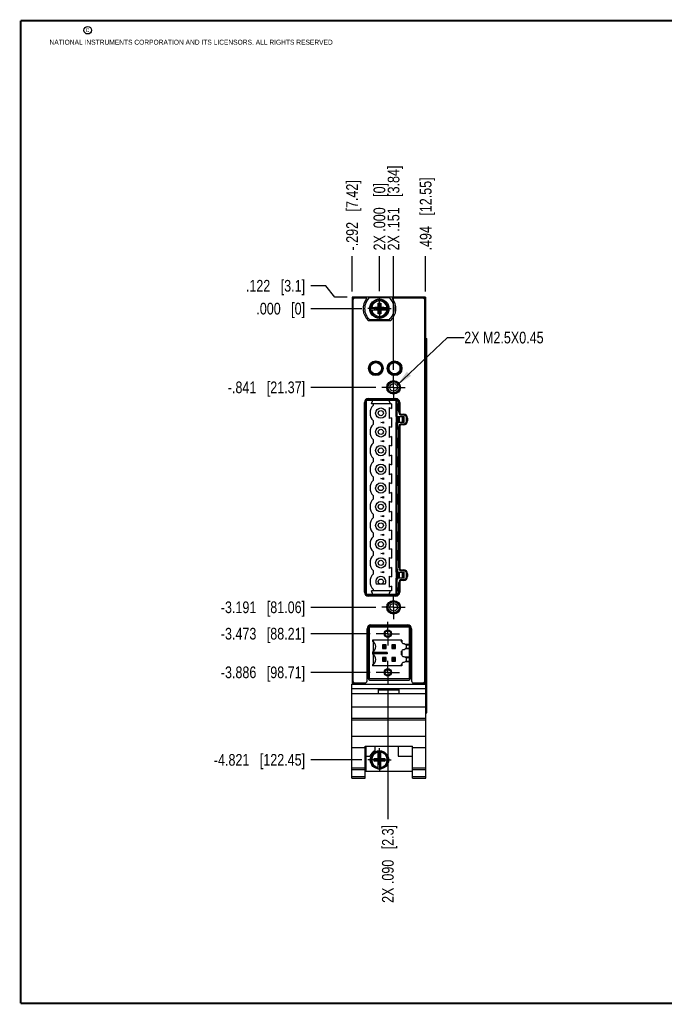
# Model space of a CAD drawing. Header units: inches. Extents: x 0.2 to 16.8, y 0.2 to 10.8.
# Tile 1 of 10: x 0.2 to 7.1, y 0.2 to 10.8. Entities that reach past the tile are written whole.
import ezdxf

# ---------------------------------------------------------------- set-up
doc = ezdxf.new("R2010")
doc.units = ezdxf.units.IN
doc.header["$LTSCALE"] = 0.935
doc.header["$MEASUREMENT"] = 0
doc.linetypes.add('CENTER', pattern=[0.6, 0.375, -0.075, 0.075, -0.075])
doc.layers.get('0').update_dxf_attribs({"linetype": 'CONTINUOUS'})
for name, color, linetype in [('02___PRT_ALL_AXES', 7, 'CONTINUOUS'), ('DETAIL', 7, 'CONTINUOUS'), ('DIMENSIONS', 7, 'CONTINUOUS')]:
    doc.layers.add(name, color=color, linetype=linetype)
doc.styles.get("Standard").update_dxf_attribs({"font": 'txt', "width": 0.8})
doc.dimstyles.new('DIMSTYLE_1', dxfattribs={"dimtxt": 0.125, "dimasz": 0.18, "dimexe": 0.18, "dimexo": 0.0625, "dimgap": 0.09, "dimtad": 0, "dimtih": 1, "dimtoh": 1, "dimdec": 3, "dimzin": 4, "dimdsep": 46, "dimtxsty": 'STANDARD', "dimblk": '_FILLED', "dimblk1": '_FILLED', "dimblk2": '_FILLED', "dimcen": 0.09, "dimadec": 0, "dimazin": 0, "dimtp": 0.01, "dimtm": 0.01, "dimtfac": 1, "dimtdec": 3, "dimtofl": 0, "dimtmove": 0, "dimatfit": 3, "dimldrblk": '_FILLED', "dimfxl": 1, "dimtolj": 1, "dimtzin": 4, "dimarcsym": 0})
doc.dimstyles.get("Standard").update_dxf_attribs({"dimtxt": 0.125, "dimasz": 0.18, "dimexe": 0.18, "dimexo": 0.0625, "dimgap": 0.09, "dimtad": 0, "dimtih": 1, "dimtoh": 1, "dimdec": 3, "dimzin": 4, "dimdsep": 46, "dimtxsty": 'STANDARD', "dimblk": '_FILLED', "dimblk1": '_FILLED', "dimblk2": '_FILLED', "dimcen": 0.09, "dimadec": 0, "dimazin": 0, "dimtol": 1, "dimtp": 0.01, "dimtm": 0.01, "dimtfac": 1, "dimtdec": 3, "dimtofl": 0, "dimtmove": 0, "dimatfit": 3, "dimldrblk": '_FILLED', "dimfxl": 1, "dimtolj": 1, "dimtzin": 4, "dimarcsym": 0})

# ---------------------------------------------------------------- blocks, each defined once
blk = doc.blocks.new('*D4')
at = {"layer": 'DIMENSIONS', "color": 2, "linetype": 'CONTINUOUS'}
for p, q in [((3.51, 7.926), (3.35, 7.926)), ((3.604, 7.803), (3.51, 7.926)), ((3.738, 7.803), (3.604, 7.803))]:
    blk.add_line(p, q, dxfattribs=at)
at = {"layer": 'DIMENSIONS', "color": 2, "linetype": 'CONTINUOUS', "insert": (3.287, 7.988), "char_height": 0.125, "width": 1.025, "attachment_point": 3, "line_spacing_factor": 0.9}
blk.add_mtext('.122{\\Ftxt.shx;\\W1.000000;\\H0.125000; }[3.1]', dxfattribs=at)
blk = doc.blocks.new('_FILLED')
at = {"color": 0, "linetype": 'BYBLOCK'}
blk.add_solid([(0, 0), (-1, 0.174), (-1, -0.174)], dxfattribs=at)
blk = doc.blocks.new('*D5')
at = {"layer": 'DIMENSIONS', "color": 2, "linetype": 'CONTINUOUS'}
blk.add_line((3.893, 7.681), (3.35, 7.681), dxfattribs=at)
at = {"layer": 'DIMENSIONS', "color": 2, "linetype": 'CONTINUOUS', "insert": (3.287, 7.744), "char_height": 0.125, "width": 0.825, "attachment_point": 3, "line_spacing_factor": 0.9}
blk.add_mtext('.000{\\Ftxt.shx;\\W1.000000;\\H0.125000; }[0]', dxfattribs=at)
blk = doc.blocks.new('*D6')
at = {"layer": 'DIMENSIONS', "color": 2, "linetype": 'CONTINUOUS'}
blk.add_line((4.044, 6.84), (3.35, 6.84), dxfattribs=at)
at = {"layer": 'DIMENSIONS', "color": 2, "linetype": 'CONTINUOUS', "insert": (3.287, 6.903), "char_height": 0.125, "width": 1.325, "attachment_point": 3, "line_spacing_factor": 0.9}
blk.add_mtext('-.841{\\Ftxt.shx;\\W1.000000;\\H0.125000; }[21.37]', dxfattribs=at)
blk = doc.blocks.new('*D7')
at = {"layer": 'DIMENSIONS', "color": 2, "linetype": 'CONTINUOUS'}
blk.add_line((4.044, 4.49), (3.35, 4.49), dxfattribs=at)
at = {"layer": 'DIMENSIONS', "color": 2, "linetype": 'CONTINUOUS', "insert": (3.287, 4.553), "char_height": 0.125, "width": 1.425, "attachment_point": 3, "line_spacing_factor": 0.9}
blk.add_mtext('-3.191{\\Ftxt.shx;\\W1.000000;\\H0.125000; }[81.06]', dxfattribs=at)
blk = doc.blocks.new('*D8')
at = {"layer": 'DIMENSIONS', "color": 2, "linetype": 'CONTINUOUS'}
blk.add_line((3.983, 4.208), (3.35, 4.208), dxfattribs=at)
at = {"layer": 'DIMENSIONS', "color": 2, "linetype": 'CONTINUOUS', "insert": (3.287, 4.271), "char_height": 0.125, "width": 1.425, "attachment_point": 3, "line_spacing_factor": 0.9}
blk.add_mtext('-3.473{\\Ftxt.shx;\\W1.000000;\\H0.125000; }[88.21]', dxfattribs=at)
blk = doc.blocks.new('*D9')
at = {"layer": 'DIMENSIONS', "color": 2, "linetype": 'CONTINUOUS'}
blk.add_line((3.983, 3.795), (3.35, 3.795), dxfattribs=at)
at = {"layer": 'DIMENSIONS', "color": 2, "linetype": 'CONTINUOUS', "insert": (3.287, 3.858), "char_height": 0.125, "width": 1.425, "attachment_point": 3, "line_spacing_factor": 0.9}
blk.add_mtext('-3.886{\\Ftxt.shx;\\W1.000000;\\H0.125000; }[98.71]', dxfattribs=at)
blk = doc.blocks.new('*D10')
at = {"layer": 'DIMENSIONS', "color": 2, "linetype": 'CONTINUOUS'}
blk.add_line((3.894, 2.86), (3.35, 2.86), dxfattribs=at)
at = {"layer": 'DIMENSIONS', "color": 2, "linetype": 'CONTINUOUS', "insert": (3.287, 2.923), "char_height": 0.125, "width": 1.525, "attachment_point": 3, "line_spacing_factor": 0.9}
blk.add_mtext('-4.821{\\Ftxt.shx;\\W1.000000;\\H0.125000; }[122.45]', dxfattribs=at)
blk = doc.blocks.new('*D11')
at = {"layer": 'DIMENSIONS', "color": 2, "linetype": 'CONTINUOUS'}
blk.add_line((4.231, 7.028), (4.231, 8.241), dxfattribs=at)
at = {"layer": 'DIMENSIONS', "color": 2, "linetype": 'CONTINUOUS', "insert": (4.169, 8.303), "char_height": 0.125, "width": 1.425, "attachment_point": 1, "rotation": 90, "line_spacing_factor": 0.9}
blk.add_mtext('2X .151{\\Ftxt.shx;\\W1.000000;\\H0.125000; }[3.84]', dxfattribs=at)
blk = doc.blocks.new('*D12')
at = {"layer": 'DIMENSIONS', "color": 2, "linetype": 'CONTINUOUS'}
blk.add_line((4.08, 7.869), (4.08, 8.241), dxfattribs=at)
at = {"layer": 'DIMENSIONS', "color": 2, "linetype": 'CONTINUOUS', "insert": (4.018, 8.303), "char_height": 0.125, "width": 1.125, "attachment_point": 1, "rotation": 90, "line_spacing_factor": 0.9}
blk.add_mtext('2X .000{\\Ftxt.shx;\\W1.000000;\\H0.125000; }[0]', dxfattribs=at)
blk = doc.blocks.new('*D13')
at = {"layer": 'DIMENSIONS', "color": 2, "linetype": 'CONTINUOUS'}
blk.add_line((4.574, 7.866), (4.574, 8.241), dxfattribs=at)
at = {"layer": 'DIMENSIONS', "color": 2, "linetype": 'CONTINUOUS', "insert": (4.512, 8.303), "char_height": 0.125, "width": 1.225, "attachment_point": 1, "rotation": 90, "line_spacing_factor": 0.9}
blk.add_mtext('.494{\\Ftxt.shx;\\W1.000000;\\H0.125000; }[12.55]', dxfattribs=at)
blk = doc.blocks.new('*D14')
at = {"layer": 'DIMENSIONS', "color": 2, "linetype": 'CONTINUOUS'}
blk.add_line((3.788, 7.866), (3.788, 8.241), dxfattribs=at)
at = {"layer": 'DIMENSIONS', "color": 2, "linetype": 'CONTINUOUS', "insert": (3.726, 8.303), "char_height": 0.125, "width": 1.225, "attachment_point": 1, "rotation": 90, "line_spacing_factor": 0.9}
blk.add_mtext('-.292{\\Ftxt.shx;\\W1.000000;\\H0.125000; }[7.42]', dxfattribs=at)
blk = doc.blocks.new('*D15')
at = {"layer": 'DIMENSIONS', "color": 2, "linetype": 'CONTINUOUS'}
blk.add_line((4.171, 3.607), (4.171, 2.228), dxfattribs=at)
at = {"layer": 'DIMENSIONS', "color": 2, "linetype": 'CONTINUOUS', "insert": (4.108, 2.165), "char_height": 0.125, "width": 1.325, "attachment_point": 3, "rotation": 90, "line_spacing_factor": 0.9}
blk.add_mtext('2X .090{\\Ftxt.shx;\\W1.000000;\\H0.125000; }[2.3]', dxfattribs=at)

msp = doc.modelspace()

# ---------------------------------------------------------------- linework, layer by layer
at = {"color": 7, "linetype": 'CONTINUOUS'}
for p, q in [((3.7884, 7.8033), (3.7884, 3.6674)), ((4.5744, 7.8033), (3.7884, 7.8033)), ((3.9469, 7.7933), (3.8174, 7.7933)), ((3.9767, 7.7998), (4.1842, 7.7998)), ((4.5454, 7.7933), (4.2159, 7.7933)), ((4.5744, 7.8033), (4.5744, 3.6674)), ((3.7974, 7.7733), (3.7974, 3.7033)), ((3.9858, 7.6951), (4.0687, 7.6951)), ((4.0319, 7.6696), (4.0319, 7.693)), ((4.0319, 7.6696), (4.1289, 7.693)), ((4.0687, 7.693), (4.0319, 7.693)), ((4.0319, 7.693), (4.1289, 7.6696)), ((4.0666, 7.6242), (4.0942, 7.7384)), ((4.0666, 7.6951), (4.0666, 7.7384)), ((4.0942, 7.6242), (4.0666, 7.7384)), ((4.0666, 7.7384), (4.0942, 7.7384)), ((4.0687, 7.6951), (4.0687, 7.693)), ((4.0687, 7.6696), (4.0921, 7.693)), ((4.0921, 7.6696), (4.0687, 7.693)), ((4.0921, 7.6951), (4.0921, 7.693)), ((4.0921, 7.6951), (4.1751, 7.6951)), ((4.1289, 7.693), (4.0921, 7.693)), ((4.0942, 7.7384), (4.0942, 7.6951)), ((4.1289, 7.6696), (4.1289, 7.693)), ((4.5654, 3.7033), (4.5654, 7.7733)), ((3.9858, 7.6676), (4.0687, 7.6676)), ((4.0319, 7.6696), (4.0687, 7.6696)), ((4.0666, 7.6242), (4.0666, 7.6676)), ((4.0942, 7.6242), (4.0666, 7.6242)), ((4.0687, 7.6676), (4.0687, 7.6696)), ((4.0921, 7.6676), (4.0921, 7.6696)), ((4.0921, 7.6696), (4.1289, 7.6696)), ((4.0921, 7.6676), (4.1751, 7.6676)), ((4.0942, 7.6676), (4.0942, 7.6242)), ((4.1997, 7.5523), (3.9632, 7.5523)), ((4.1842, 7.5628), (3.9767, 7.5628)), ((4.5744, 7.3633), (4.5861, 7.3633)), ((4.5861, 3.3633), (4.5861, 7.3633)), ((3.9824, 7.0772), (3.9824, 7.0111)), ((4.0544, 7.1115), (4.0544, 7.1048)), ((4.0741, 7.1048), (4.0544, 7.1048)), ((4.1024, 7.0772), (4.1024, 7.0111)), ((4.1824, 7.0772), (4.1824, 7.0111)), ((4.2741, 7.1048), (4.2107, 7.1048)), ((4.3024, 7.0111), (4.3024, 7.0772)), ((4.0766, 6.9848), (4.0082, 6.9848)), ((4.2766, 6.9848), (4.2082, 6.9848)), ((3.9204, 4.6513), (3.9204, 6.6793)), ((3.9308, 6.6791), (3.9308, 4.6511)), ((3.9424, 4.6269), (3.9424, 6.7033)), ((3.9435, 6.7042), (4.2692, 6.7042)), ((3.9614, 6.7203), (4.2564, 6.7203)), ((4.2565, 6.7101), (3.9618, 6.7101)), ((3.9975, 6.6648), (4.0119, 6.7042)), ((4.2101, 6.6648), (3.9975, 6.6648)), ((4.0166, 6.6483), (4.0166, 6.6648)), ((4.18, 6.7042), (4.1944, 6.6648)), ((4.2101, 6.6648), (4.2101, 6.6142)), ((4.2692, 6.5278), (4.2692, 6.7042)), ((4.2692, 6.6648), (4.279, 6.6648)), ((4.279, 6.5924), (4.279, 6.6648)), ((4.2875, 6.5741), (4.2875, 6.6791)), ((4.2974, 6.6793), (4.2974, 6.5743)), ((3.9424, 6.5924), (3.9308, 6.5924)), ((3.9424, 6.5373), (3.9308, 6.5373)), ((4.1834, 6.6235), (4.1834, 6.5062)), ((4.1834, 6.6235), (4.2101, 6.6142)), ((4.2574, 6.5278), (4.344, 6.5278)), ((4.2646, 6.4648), (4.2646, 6.5278)), ((4.279, 6.5924), (4.2692, 6.5924)), ((4.3184, 6.5533), (4.3394, 6.5533)), ((4.3397, 6.5431), (4.3185, 6.5431)), ((4.344, 6.4648), (4.344, 6.5278)), ((4.0166, 6.4483), (4.0166, 6.4813)), ((4.0954, 6.4648), (4.1249, 6.4727)), ((4.1249, 6.4569), (4.0954, 6.4648)), ((4.1249, 6.4727), (4.1249, 6.4569)), ((4.2101, 6.5154), (4.1834, 6.5062)), ((4.1834, 6.4235), (4.1834, 6.3062)), ((4.1834, 6.4235), (4.2101, 6.4142)), ((4.2101, 6.5154), (4.2101, 6.4142)), ((4.344, 6.4648), (4.2574, 6.4648)), ((4.2692, 4.8648), (4.2692, 6.4648)), ((4.279, 6.3924), (4.279, 6.4648)), ((4.2875, 4.9111), (4.2875, 6.4191)), ((4.2974, 6.4193), (4.2974, 4.9113)), ((4.3394, 6.4403), (4.3184, 6.4403)), ((4.3185, 6.4501), (4.3397, 6.4501)), ((4.3707, 6.4811), (4.3707, 6.5121)), ((4.3804, 6.5123), (4.3804, 6.4813)), ((3.9424, 6.3924), (3.9308, 6.3924)), ((3.9424, 6.3373), (3.9308, 6.3373)), ((4.2101, 6.3154), (4.1834, 6.3062)), ((4.2101, 6.3154), (4.2101, 6.2142)), ((4.279, 6.3924), (4.2692, 6.3924)), ((4.0166, 6.2483), (4.0166, 6.2813)), ((4.0954, 6.2648), (4.1249, 6.2727)), ((4.1249, 6.2569), (4.0954, 6.2648)), ((4.1249, 6.2727), (4.1249, 6.2569)), ((4.1834, 6.2235), (4.1834, 6.1062)), ((4.1834, 6.2235), (4.2101, 6.2142)), ((4.2692, 6.2979), (4.279, 6.2979)), ((4.279, 6.1924), (4.279, 6.2979)), ((3.9424, 6.1924), (3.9308, 6.1924)), ((3.9424, 6.1373), (3.9308, 6.1373)), ((4.2101, 6.1154), (4.1834, 6.1062)), ((4.2101, 6.1154), (4.2101, 6.0142)), ((4.279, 6.1924), (4.2692, 6.1924)), ((4.0166, 6.0483), (4.0166, 6.0813)), ((4.0954, 6.0648), (4.1249, 6.0727)), ((4.1249, 6.0569), (4.0954, 6.0648)), ((4.1249, 6.0727), (4.1249, 6.0569)), ((4.1834, 6.0235), (4.1834, 5.9062)), ((4.1834, 6.0235), (4.2101, 6.0142)), ((4.2692, 6.0979), (4.279, 6.0979)), ((4.279, 5.9924), (4.279, 6.0979)), ((3.9424, 5.9924), (3.9308, 5.9924)), ((3.9424, 5.9373), (3.9308, 5.9373)), ((4.2101, 5.9154), (4.1834, 5.9062)), ((4.2101, 5.9154), (4.2101, 5.8142)), ((4.279, 5.9924), (4.2692, 5.9924)), ((4.2692, 5.8979), (4.279, 5.8979)), ((4.279, 5.7924), (4.279, 5.8979)), ((3.9424, 5.7924), (3.9308, 5.7924)), ((4.0166, 5.8483), (4.0166, 5.8813)), ((4.0954, 5.8648), (4.1249, 5.8727)), ((4.1249, 5.8569), (4.0954, 5.8648)), ((4.1249, 5.8727), (4.1249, 5.8569)), ((4.1834, 5.8235), (4.1834, 5.7062)), ((4.1834, 5.8235), (4.2101, 5.8142)), ((4.279, 5.7924), (4.2692, 5.7924)), ((3.9424, 5.7373), (3.9308, 5.7373)), ((4.0166, 5.6483), (4.0166, 5.6813)), ((4.2101, 5.7154), (4.1834, 5.7062)), ((4.2101, 5.7154), (4.2101, 5.6142)), ((4.2692, 5.6979), (4.279, 5.6979)), ((4.279, 5.5924), (4.279, 5.6979)), ((3.9424, 5.5924), (3.9308, 5.5924)), ((4.0954, 5.6648), (4.1249, 5.6727)), ((4.1249, 5.6569), (4.0954, 5.6648)), ((4.1249, 5.6727), (4.1249, 5.6569)), ((4.1834, 5.6235), (4.1834, 5.5062)), ((4.1834, 5.6235), (4.2101, 5.6142)), ((4.279, 5.5924), (4.2692, 5.5924)), ((3.9424, 5.5373), (3.9308, 5.5373)), ((4.0166, 5.4483), (4.0166, 5.4813)), ((4.0954, 5.4648), (4.1249, 5.4727)), ((4.1249, 5.4727), (4.1249, 5.4569)), ((4.2101, 5.5154), (4.1834, 5.5062)), ((4.2101, 5.5154), (4.2101, 5.4142)), ((4.2692, 5.4979), (4.279, 5.4979)), ((4.279, 5.3924), (4.279, 5.4979)), ((3.9424, 5.3924), (3.9308, 5.3924)), ((4.1249, 5.4569), (4.0954, 5.4648)), ((4.1834, 5.4235), (4.1834, 5.3062)), ((4.1834, 5.4235), (4.2101, 5.4142)), ((4.279, 5.3924), (4.2692, 5.3924)), ((3.9424, 5.3373), (3.9308, 5.3373)), ((4.0166, 5.2483), (4.0166, 5.2813)), ((4.0954, 5.2648), (4.1249, 5.2727)), ((4.1249, 5.2569), (4.0954, 5.2648)), ((4.1249, 5.2727), (4.1249, 5.2569)), ((4.2101, 5.3154), (4.1834, 5.3062)), ((4.2101, 5.3154), (4.2101, 5.2142)), ((4.2692, 5.2979), (4.279, 5.2979)), ((4.279, 5.1924), (4.279, 5.2979)), ((3.9424, 5.1924), (3.9308, 5.1924)), ((4.1834, 5.2235), (4.1834, 5.1062)), ((4.1834, 5.2235), (4.2101, 5.2142)), ((4.279, 5.1924), (4.2692, 5.1924)), ((3.9424, 5.1373), (3.9308, 5.1373)), ((4.0166, 5.0483), (4.0166, 5.0813)), ((4.0954, 5.0648), (4.1249, 5.0727)), ((4.1249, 5.0569), (4.0954, 5.0648)), ((4.1249, 5.0727), (4.1249, 5.0569)), ((4.2101, 5.1154), (4.1834, 5.1062)), ((4.2101, 5.1154), (4.2101, 5.0142)), ((4.2692, 5.0979), (4.279, 5.0979)), ((4.279, 4.9924), (4.279, 5.0979)), ((3.9424, 4.9924), (3.9308, 4.9924)), ((4.1834, 5.0235), (4.2101, 5.0142)), ((4.1834, 5.0235), (4.1834, 4.9062)), ((4.279, 4.9924), (4.2692, 4.9924)), ((3.9424, 4.9373), (3.9308, 4.9373)), ((4.0166, 4.8483), (4.0166, 4.8813)), ((4.0954, 4.8648), (4.1249, 4.8727)), ((4.1249, 4.8569), (4.0954, 4.8648)), ((4.1249, 4.8727), (4.1249, 4.8569)), ((4.2101, 4.9154), (4.1834, 4.9062)), ((4.2101, 4.9154), (4.2101, 4.8142)), ((4.2574, 4.8648), (4.344, 4.8648)), ((4.2646, 4.8018), (4.2646, 4.8648)), ((4.2692, 4.8979), (4.279, 4.8979)), ((4.279, 4.8648), (4.279, 4.8979)), ((4.3184, 4.8903), (4.3394, 4.8903)), ((4.3397, 4.8801), (4.3185, 4.8801)), ((4.344, 4.8018), (4.344, 4.8648)), ((4.3707, 4.8181), (4.3707, 4.8491)), ((4.3804, 4.8493), (4.3804, 4.8183)), ((3.9424, 4.7924), (3.9308, 4.7924)), ((3.9424, 4.7373), (3.9308, 4.7373)), ((4.1431, 4.7373), (4.0476, 4.7373)), ((4.1834, 4.8235), (4.2101, 4.8142)), ((4.1834, 4.8235), (4.1834, 4.7062)), ((4.344, 4.8018), (4.2574, 4.8018)), ((4.2692, 4.6254), (4.2692, 4.8018)), ((4.279, 4.7924), (4.2692, 4.7924)), ((4.279, 4.7924), (4.279, 4.8018)), ((4.2875, 4.6511), (4.2875, 4.7561)), ((4.2974, 4.7563), (4.2974, 4.6513)), ((4.3394, 4.7773), (4.3184, 4.7773)), ((4.3185, 4.7871), (4.3397, 4.7871)), ((4.2101, 4.6648), (3.9975, 4.6648)), ((4.0119, 4.6254), (3.9975, 4.6648)), ((4.0166, 4.6648), (4.0166, 4.6813)), ((4.1944, 4.6648), (4.18, 4.6254)), ((4.2101, 4.7154), (4.1834, 4.7062)), ((4.2101, 4.7154), (4.2101, 4.6648)), ((4.2692, 4.6979), (4.279, 4.6979)), ((4.279, 4.6648), (4.2692, 4.6648)), ((4.279, 4.6648), (4.279, 4.6979)), ((4.2692, 4.6254), (3.9444, 4.6254)), ((4.2564, 4.6103), (3.9614, 4.6103)), ((3.9618, 4.6201), (4.2565, 4.6201)), ((3.9484, 3.7033), (3.9484, 4.2613)), ((3.9584, 4.2609), (3.9584, 3.7421)), ((4.3991, 4.2773), (3.9631, 4.2773)), ((3.9739, 3.7261), (3.9739, 4.2773)), ((3.9894, 4.3023), (4.3824, 4.3023)), ((4.3824, 4.2921), (3.9897, 4.2921)), ((4.3991, 4.2773), (4.3991, 3.7261)), ((4.4134, 3.7421), (4.4134, 4.2611)), ((4.4234, 4.2613), (4.4234, 3.7033)), ((4.3199, 4.1395), (4.0078, 4.1395)), ((4.0078, 4.1395), (4.0078, 4.1294)), ((4.0133, 4.1395), (4.0133, 4.0086)), ((4.3145, 4.1395), (4.3145, 4.1234)), ((4.3199, 4.1395), (4.3199, 4.118)), ((4.0078, 4.0118), (4.0078, 3.9916)), ((4.1639, 4.0086), (4.0095, 4.0086)), ((4.0095, 4.0086), (4.0095, 3.9948)), ((4.153, 4.0903), (4.1137, 4.0903)), ((4.1137, 4.0903), (4.1137, 4.0509)), ((4.1137, 4.0509), (4.153, 4.0509)), ((4.1491, 4.0864), (4.1176, 4.0864)), ((4.1176, 4.0864), (4.1176, 4.0549)), ((4.1491, 4.0549), (4.1176, 4.0549)), ((4.1282, 4.0864), (4.1282, 4.0549)), ((4.1386, 4.0864), (4.1386, 4.0549)), ((4.1491, 4.0864), (4.1491, 4.0549)), ((4.153, 4.0509), (4.153, 4.0903)), ((4.1639, 4.0086), (4.1639, 3.9948)), ((4.2515, 4.0903), (4.2121, 4.0903)), ((4.2121, 4.0903), (4.2121, 4.0509)), ((4.2121, 4.0509), (4.2515, 4.0509)), ((4.2475, 4.0864), (4.216, 4.0864)), ((4.216, 4.0864), (4.216, 4.0549)), ((4.2475, 4.0549), (4.216, 4.0549)), ((4.2266, 4.0864), (4.2266, 4.0549)), ((4.237, 4.0864), (4.237, 4.0549)), ((4.2475, 4.0864), (4.2475, 4.0549)), ((4.2515, 4.0509), (4.2515, 4.0903)), ((4.3145, 4.0178), (4.3145, 3.9856)), ((4.3199, 4.0232), (4.3199, 3.9802)), ((4.344, 4.1004), (4.3315, 4.1004)), ((4.3315, 4.0409), (4.344, 4.0409)), ((4.3663, 4.0875), (4.344, 4.1004)), ((4.344, 4.0409), (4.3663, 4.0537)), ((4.3991, 4.0946), (4.3539, 4.0946)), ((4.3991, 4.0466), (4.3539, 4.0466)), ((4.3849, 4.0875), (4.3663, 4.0875)), ((4.3663, 4.0537), (4.3849, 4.0537)), ((4.3683, 4.0549), (4.3683, 4.0864)), ((4.3849, 4.0875), (4.3973, 4.0946)), ((4.3849, 4.0537), (4.3973, 4.0466)), ((4.1639, 3.9948), (4.0095, 3.9948)), ((4.0133, 3.9948), (4.0133, 3.8639)), ((4.153, 3.9525), (4.1137, 3.9525)), ((4.1137, 3.9525), (4.1137, 3.9131)), ((4.1137, 3.9131), (4.153, 3.9131)), ((4.1491, 3.9486), (4.1176, 3.9486)), ((4.1176, 3.9486), (4.1176, 3.9171)), ((4.1491, 3.9171), (4.1176, 3.9171)), ((4.1282, 3.9486), (4.1282, 3.9171)), ((4.1386, 3.9486), (4.1386, 3.9171)), ((4.1491, 3.9486), (4.1491, 3.9171)), ((4.153, 3.9131), (4.153, 3.9525)), ((4.2515, 3.9525), (4.2121, 3.9525)), ((4.2121, 3.9525), (4.2121, 3.9131)), ((4.2121, 3.9131), (4.2515, 3.9131)), ((4.2475, 3.9486), (4.216, 3.9486)), ((4.216, 3.9486), (4.216, 3.9171)), ((4.2475, 3.9171), (4.216, 3.9171)), ((4.2266, 3.9486), (4.2266, 3.9171)), ((4.237, 3.9486), (4.237, 3.9171)), ((4.2475, 3.9486), (4.2475, 3.9171)), ((4.2515, 3.9131), (4.2515, 3.9525)), ((4.344, 3.9626), (4.3315, 3.9626)), ((4.3315, 3.9031), (4.344, 3.9031)), ((4.3663, 3.9497), (4.344, 3.9626)), ((4.344, 3.9031), (4.3663, 3.9159)), ((4.3991, 3.9568), (4.3539, 3.9568)), ((4.3991, 3.9088), (4.3539, 3.9088)), ((4.3849, 3.9497), (4.3663, 3.9497)), ((4.3663, 3.9159), (4.3849, 3.9159)), ((4.3683, 3.9171), (4.3683, 3.9486)), ((4.3849, 3.9497), (4.3973, 3.9568)), ((4.3849, 3.9159), (4.3973, 3.9088)), ((4.0078, 3.874), (4.0078, 3.8639)), ((4.3199, 3.8639), (4.0078, 3.8639)), ((4.3145, 3.88), (4.3145, 3.8639)), ((4.3199, 3.8854), (4.3199, 3.8639)), ((3.8174, 3.6833), (3.9284, 3.6833)), ((3.9739, 3.7263), (3.9628, 3.7263)), ((4.3991, 3.7261), (3.9739, 3.7261)), ((3.9894, 3.7111), (4.3824, 3.7111)), ((4.4434, 3.6833), (4.5454, 3.6833)), ((3.7874, 3.6674), (4.5754, 3.6674)), ((3.7874, 2.6654), (3.7874, 3.6674)), ((3.7874, 3.6244), (4.5754, 3.6244)), ((4.0714, 3.6144), (4.2914, 3.6144)), ((4.0714, 3.5674), (4.0714, 3.6144)), ((4.0714, 3.6074), (4.2914, 3.6074)), ((4.2914, 3.5674), (4.2914, 3.6144)), ((4.5754, 2.6654), (4.5754, 3.6674)), ((4.5754, 3.5674), (3.7874, 3.5674)), ((3.7874, 3.4274), (4.5754, 3.4274)), ((3.7874, 3.3074), (4.5754, 3.3074)), ((3.7874, 3.2879), (4.5754, 3.2879)), ((4.5754, 3.3633), (4.5861, 3.3633)), ((3.7874, 3.1121), (4.5754, 3.1121)), ((3.7874, 2.9924), (3.9294, 2.9924)), ((3.9294, 3.0077), (4.4334, 3.0077)), ((3.9294, 2.6654), (3.9294, 3.0077)), ((3.9354, 3.0077), (3.9354, 2.7384)), ((4.0324, 3.0077), (4.0324, 2.9578)), ((4.0676, 2.8721), (4.0676, 2.9551)), ((4.0952, 2.8721), (4.0952, 2.9551)), ((4.2824, 3.0077), (4.2824, 2.8984)), ((4.4334, 2.6654), (4.4334, 3.0077)), ((4.4334, 2.9924), (4.5754, 2.9924)), ((3.9354, 2.8984), (3.9792, 2.8984)), ((4.0243, 2.8466), (4.1385, 2.8742)), ((4.0243, 2.8742), (4.0676, 2.8742)), ((4.0243, 2.8742), (4.1385, 2.8466)), ((4.0243, 2.8466), (4.0243, 2.8742)), ((4.0676, 2.8466), (4.0243, 2.8466)), ((4.0676, 2.8721), (4.0697, 2.8721)), ((4.0676, 2.8487), (4.0697, 2.8487)), ((4.0676, 2.7658), (4.0676, 2.8487)), ((4.0931, 2.9089), (4.0697, 2.9089)), ((4.0931, 2.8119), (4.0697, 2.9089)), ((4.0697, 2.9089), (4.0697, 2.8721)), ((4.0697, 2.8119), (4.0931, 2.9089)), ((4.0931, 2.8487), (4.0697, 2.8721)), ((4.0697, 2.8487), (4.0931, 2.8721)), ((4.0697, 2.8487), (4.0697, 2.8119)), ((4.0931, 2.8721), (4.0931, 2.9089)), ((4.0952, 2.8721), (4.0931, 2.8721)), ((4.0952, 2.8487), (4.0931, 2.8487)), ((4.0931, 2.8119), (4.0931, 2.8487)), ((4.0952, 2.8742), (4.1385, 2.8742)), ((4.0952, 2.7658), (4.0952, 2.8487)), ((4.1385, 2.8466), (4.0952, 2.8466)), ((4.1385, 2.8742), (4.1385, 2.8466)), ((4.2824, 2.8984), (4.4334, 2.8984)), ((3.7874, 2.7754), (3.9294, 2.7754)), ((3.7874, 2.7562), (3.9294, 2.7562)), ((3.9354, 2.7384), (4.4334, 2.7384)), ((4.0931, 2.8119), (4.0697, 2.8119)), ((4.4334, 2.7754), (4.5754, 2.7754)), ((4.4334, 2.7562), (4.5754, 2.7562)), ((3.7874, 2.6833), (3.9294, 2.6833)), ((3.7874, 2.6654), (3.9294, 2.6654)), ((4.4334, 2.6833), (4.5754, 2.6833)), ((4.4334, 2.6654), (4.5754, 2.6654))]:
    msp.add_line(p, q, dxfattribs=at)
at = {"color": 9, "linetype": 'CONTINUOUS'}
for p, q in [((3.8004, 7.8033), (3.8004, 7.7839)), ((4.5624, 7.8033), (4.5624, 7.7839)), ((4.5774, 3.3633), (4.5774, 7.3633)), ((4.586, 3.3633), (4.586, 7.3633)), ((4.2574, 6.7042), (4.2574, 6.5278)), ((4.2627, 6.5278), (4.2627, 6.4648)), ((4.2684, 6.4648), (4.2684, 6.5278)), ((4.2798, 6.5278), (4.2798, 6.4648)), ((4.2965, 6.4648), (4.2965, 6.5278)), ((4.3246, 6.5278), (4.3246, 6.4648)), ((4.3321, 6.4648), (4.3321, 6.5278)), ((4.3425, 6.5278), (4.3425, 6.4648)), ((4.2574, 6.4648), (4.2574, 4.8648)), ((4.2627, 4.8648), (4.2627, 4.8018)), ((4.2684, 4.8018), (4.2684, 4.8648)), ((4.2798, 4.8648), (4.2798, 4.8018)), ((4.2965, 4.8018), (4.2965, 4.8648)), ((4.3246, 4.8648), (4.3246, 4.8018)), ((4.3321, 4.8018), (4.3321, 4.8648)), ((4.3425, 4.8648), (4.3425, 4.8018)), ((4.2574, 4.8018), (4.2574, 4.6254)), ((4.3932, 4.0923), (4.358, 4.0923)), ((4.3932, 4.049), (4.358, 4.049)), ((4.3932, 3.9545), (4.358, 3.9545)), ((4.3932, 3.9112), (4.358, 3.9112)), ((3.8004, 3.6928), (3.8004, 3.6674)), ((4.5624, 3.6928), (4.5624, 3.6674))]:
    msp.add_line(p, q, dxfattribs=at)
at = {"color": 7, "linetype": 'CONTINUOUS', "const_width": 0.02}
for points in [[(0.25, 10.7586), (0.25, 0.2586)], [(16.75, 10.7586), (0.25, 10.7586)], [(0.25, 0.2586), (16.75, 0.2586)]]:
    msp.add_lwpolyline(points, dxfattribs=at)
at = {"color": 2, "linetype": 'CONTINUOUS'}
msp.add_circle((0.9659, 10.6562), 0.0403, dxfattribs=at)
at = {"color": 7, "linetype": 'CONTINUOUS'}
for centre, radius in [((4.0804, 7.6813), 0.1025), ((4.0804, 7.6813), 0.098), ((4.0424, 7.0443), 0.0785), ((4.0424, 7.0441), 0.0685), ((4.0424, 7.0448), 0.06), ((4.2424, 7.0443), 0.0785), ((4.2424, 7.0441), 0.0685), ((4.2424, 7.0448), 0.06), ((4.2314, 6.8403), 0.073), ((4.2314, 6.8401), 0.0625), ((4.2314, 6.8401), 0.06), ((4.2314, 6.8401), 0.0404), ((4.0954, 6.5648), 0.0551), ((4.0954, 6.5648), 0.0276), ((4.0954, 6.3648), 0.0551), ((4.0954, 6.3648), 0.0276), ((4.0954, 6.1648), 0.0551), ((4.0954, 6.1648), 0.0276), ((4.0954, 5.9648), 0.0551), ((4.0954, 5.9648), 0.0276), ((4.0954, 5.7648), 0.0551), ((4.0954, 5.7648), 0.0276), ((4.0954, 5.5648), 0.0551), ((4.0954, 5.5648), 0.0276), ((4.0954, 5.3648), 0.0551), ((4.0954, 5.3648), 0.0276), ((4.0954, 5.1648), 0.0551), ((4.0954, 5.1648), 0.0276), ((4.0954, 4.9648), 0.0551), ((4.0954, 4.9648), 0.0276), ((4.0954, 4.7648), 0.0276), ((4.2314, 4.4903), 0.073), ((4.2314, 4.4901), 0.0625), ((4.2314, 4.4901), 0.06), ((4.2314, 4.4901), 0.0404), ((4.1708, 4.2084), 0.0394), ((4.1708, 4.2084), 0.0308), ((4.1708, 3.795), 0.0394), ((4.1708, 3.795), 0.0308), ((4.0814, 2.8604), 0.098)]:
    msp.add_circle(centre, radius, dxfattribs=at)
for centre, radius, start, end in [((3.8174, 7.7733), 0.02, 90, 180), ((4.0814, 7.6813), 0.175, 140.20818, 227.4886), ((4.0804, 7.6813), 0.1575, 131.20295, 228.79705), ((4.0804, 7.6813), 0.1575, 311.20295, 48.79705), ((4.0814, 7.6813), 0.175, 312.5114, 39.79182), ((4.5454, 7.7733), 0.02, 0, 90), ((4.0804, 7.6813), 0.0956, 171.71661, 188.28339), ((4.0804, 7.6813), 0.0956, 351.71661, 8.28339), ((3.9614, 6.6793), 0.041, 90, 180), ((3.9618, 6.6791), 0.031, 90, 180), ((4.0954, 6.5648), 0.1148, 133.32268, 226.67732), ((4.2564, 6.6793), 0.041, 0, 90), ((4.2565, 6.6791), 0.031, 0, 90), ((4.3185, 6.5741), 0.031, 180, 270), ((4.3184, 6.5743), 0.021, 180, 270), ((4.3394, 6.5123), 0.041, 0, 90), ((4.3397, 6.5121), 0.031, 0, 90), ((4.0954, 6.3648), 0.1148, 133.32268, 226.67732), ((4.3185, 6.4191), 0.031, 90, 180), ((4.3184, 6.4193), 0.021, 90, 180), ((4.3394, 6.4813), 0.041, 270, 360), ((4.3397, 6.4811), 0.031, 270, 360), ((4.0954, 6.1648), 0.1148, 133.32268, 226.67732), ((4.0954, 5.9648), 0.1148, 133.32268, 226.67732), ((4.0954, 5.7648), 0.1148, 133.32268, 226.67732), ((4.0954, 5.5648), 0.1148, 133.32268, 226.67732), ((4.0954, 5.3648), 0.1148, 133.32268, 226.67732), ((4.0954, 5.1648), 0.1148, 133.32268, 226.67732), ((4.0954, 4.9648), 0.1148, 133.32268, 226.67732), ((4.0954, 4.7648), 0.1148, 133.32268, 226.67732), ((4.3185, 4.9111), 0.031, 180, 270), ((4.3184, 4.9113), 0.021, 180, 270), ((4.3394, 4.8493), 0.041, 0, 90), ((4.3397, 4.8491), 0.031, 0, 90), ((4.0954, 4.7648), 0.0551, 330, 210), ((4.3185, 4.7561), 0.031, 90, 180), ((4.3184, 4.7563), 0.021, 90, 180), ((4.3394, 4.8183), 0.041, 270, 360), ((4.3397, 4.8181), 0.031, 270, 360), ((3.9614, 4.6513), 0.041, 180, 270), ((3.9618, 4.6511), 0.031, 180, 270), ((4.2564, 4.6513), 0.041, 270, 360), ((4.2565, 4.6511), 0.031, 270, 360), ((3.9894, 4.2613), 0.041, 90, 180), ((3.9897, 4.2609), 0.0312, 90, 180), ((4.3824, 4.2613), 0.041, 0, 90), ((4.3824, 4.2611), 0.031, 0, 90), ((3.9759, 4.0706), 0.0669, 298.50239, 61.49761), ((4.2672, 4.0706), 0.0709, 24.83035, 48.18969), ((4.2672, 4.0706), 0.0709, 311.81031, 335.16965), ((3.9759, 3.9328), 0.0669, 298.50239, 61.49761), ((4.2672, 3.9328), 0.0709, 24.83035, 48.18969), ((4.2672, 3.9328), 0.0709, 311.81031, 335.16965), ((3.8174, 3.7033), 0.02, 180, 270), ((3.9284, 3.7033), 0.02, 270, 360), ((3.9894, 3.7421), 0.031, 180, 270), ((4.3824, 3.7421), 0.031, 270, 360), ((4.4434, 3.7033), 0.02, 180, 270), ((4.5454, 3.7033), 0.02, 270, 360), ((4.0814, 2.8604), 0.109, 116.71426, 159.59683), ((4.0814, 2.8604), 0.0956, 81.71661, 98.28339), ((4.0814, 2.8604), 0.0956, 261.71661, 278.28339)]:
    msp.add_arc(centre, radius, start, end, dxfattribs=at)
at = {"color": 9, "linetype": 'CONTINUOUS'}
for centre, radius, start, end in [((4.0804, 7.6813), 0.0947, 8.36374, 171.63626), ((4.0804, 7.6813), 0.0832, 9.53359, 170.46641), ((4.0804, 7.6813), 0.0947, 188.36374, 351.63626), ((4.0804, 7.6813), 0.0832, 189.53359, 350.46641), ((4.0814, 2.8604), 0.0947, 98.36374, 261.63626), ((4.0814, 2.8604), 0.0947, 278.36374, 81.63626), ((4.0814, 2.8604), 0.0832, 99.53359, 260.46641), ((4.0814, 2.8604), 0.0832, 279.53359, 80.46641)]:
    msp.add_arc(centre, radius, start, end, dxfattribs=at)
at = {"layer": '02___PRT_ALL_AXES', "color": 7, "linetype": 'CENTER'}
for p, q in [((4.0804, 7.6813), (4.0804, 7.8064)), ((4.0804, 7.6813), (3.9553, 7.6813)), ((4.0804, 7.6813), (4.0804, 7.5562)), ((4.0804, 7.6813), (4.2055, 7.6813)), ((4.2314, 6.8401), (4.2314, 6.9652)), ((4.2314, 6.8401), (4.1063, 6.8401)), ((4.2314, 6.8401), (4.2314, 6.715)), ((4.2314, 6.8401), (4.3565, 6.8401)), ((4.2314, 4.4901), (4.2314, 4.6152)), ((4.2314, 4.4901), (4.1063, 4.4901)), ((4.2314, 4.4901), (4.3565, 4.4901)), ((4.2314, 4.4901), (4.2314, 4.365)), ((4.1708, 4.2084), (4.1708, 4.3335)), ((4.1708, 4.2084), (4.0457, 4.2084)), ((4.1708, 4.2084), (4.2959, 4.2084)), ((4.1708, 4.2084), (4.1708, 4.0833)), ((4.1708, 3.795), (4.1708, 3.9201)), ((4.1708, 3.795), (4.0457, 3.795)), ((4.1708, 3.795), (4.2959, 3.795)), ((4.1708, 3.795), (4.1708, 3.6699)), ((4.0814, 2.8604), (4.0814, 2.9855)), ((4.0814, 2.8604), (3.9563, 2.8604)), ((4.0814, 2.8604), (4.2065, 2.8604)), ((4.0814, 2.8604), (4.0814, 2.7353))]:
    msp.add_line(p, q, dxfattribs=at)

# ---------------------------------------------------------------- texts
at = {"color": 2, "linetype": 'CONTINUOUS', "char_height": 0.053, "attachment_point": 1, "line_spacing_factor": 0.9}
for s, insert, width in [('c', (0.946, 10.6893), 0.0424), ('NATIONAL INSTRUMENTS CORPORATION AND ITS LICENSORS. ALL RIGHTS RESERVED', (0.5583, 10.5546), 3.0104)]:
    msp.add_mtext(s, dxfattribs=dict(at, insert=insert, width=width))
at = {"layer": 'DETAIL', "color": 2, "linetype": 'CONTINUOUS', "insert": (4.9861, 7.4349), "char_height": 0.125, "width": 1.2, "attachment_point": 1, "line_spacing_factor": 0.9}
msp.add_mtext('2X M2.5X0.45', dxfattribs=at)

# ---------------------------------------------------------------- dimensions: what is measured, and where the dimension line sits
at = {"layer": 'DIMENSIONS', "color": 2, "linetype": 'CONTINUOUS'}
for feature_location, offset, dtype, origin, text, picture, middle in [((4.2314, 7.0277), (0, 1.2131), 1, (4.0804, 7.8064), '2X <>', '*D11', (4.2314, 9.0158)), ((3.7884, 7.8658), (0, 0.375), 1, (4.0804, 7.8033), '-<>', '*D14', (3.7884, 8.9158)), ((4.0804057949, 7.86893), (0, 0.3719), 1, (4.0804057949, 7.80643), '2X <>', '*D12', (4.0804057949, 8.86583)), ((3.8938, 2.8604), (-0.5439, 0), 0, (3.9563, 7.6813), '-<>', '*D10', (2.2749, 2.8604)), ((4.0438, 4.4901), (-0.6939, 0), 0, (4.1063, 7.6813), '-<>', '*D7', (2.3249, 4.4901)), ((3.9832, 4.2084), (-0.6333, 0), 0, (4.0457, 7.6813), '-<>', '*D8', (2.3249, 4.2084)), ((3.9832, 3.795), (-0.6333, 0), 0, (4.0457, 7.6813), '-<>', '*D9', (2.3249, 3.795)), ((4.0438, 6.8401), (-0.6939, 0), 0, (4.1063, 7.6813), '-<>', '*D6', (2.4249, 6.8401)), ((4.1708, 3.6074), (0, -1.3795), 1, (4.0804, 7.5562), '2X <>', '*D15', (4.2828, 1.3241))]:
    dim = msp.add_ordinate_dim(feature_location=feature_location, offset=offset, dtype=dtype, origin=origin, text=text, dimstyle='DIMSTYLE_1', dxfattribs=at)
    dim.commit()
    dim.dimension.update_dxf_attribs({"geometry": picture, "text_midpoint": middle})
for feature_location, offset, dtype, origin, picture, middle in [((4.5744, 7.8658), (0, 0.375), 1, (4.0804, 7.8033), '*D13', (4.5744, 8.9158)), ((3.7379, 7.8033), (-0.388, 0.1225), 0, (3.9553, 7.6813), '*D4', (2.5249, 7.9258)), ((3.8928057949, 7.68133), (-0.5429, 0), 0, (3.9553057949, 7.68133), '*D5', (2.6249057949, 7.68133))]:
    dim = msp.add_ordinate_dim(feature_location=feature_location, offset=offset, dtype=dtype, origin=origin, dimstyle='DIMSTYLE_1', dxfattribs=at)
    dim.commit()
    dim.dimension.update_dxf_attribs({"geometry": picture, "text_midpoint": middle})

# ---------------------------------------------------------------- leaders
at = {"layer": 'DETAIL', "color": 2, "linetype": 'CONTINUOUS'}
msp.add_leader([(4.2654, 6.8618), (4.8061, 7.3724), (4.9861, 7.3724)], dimstyle='STANDARD', override={"dimtad": 0}, dxfattribs=at)

doc.saveas('drawing.dxf')
